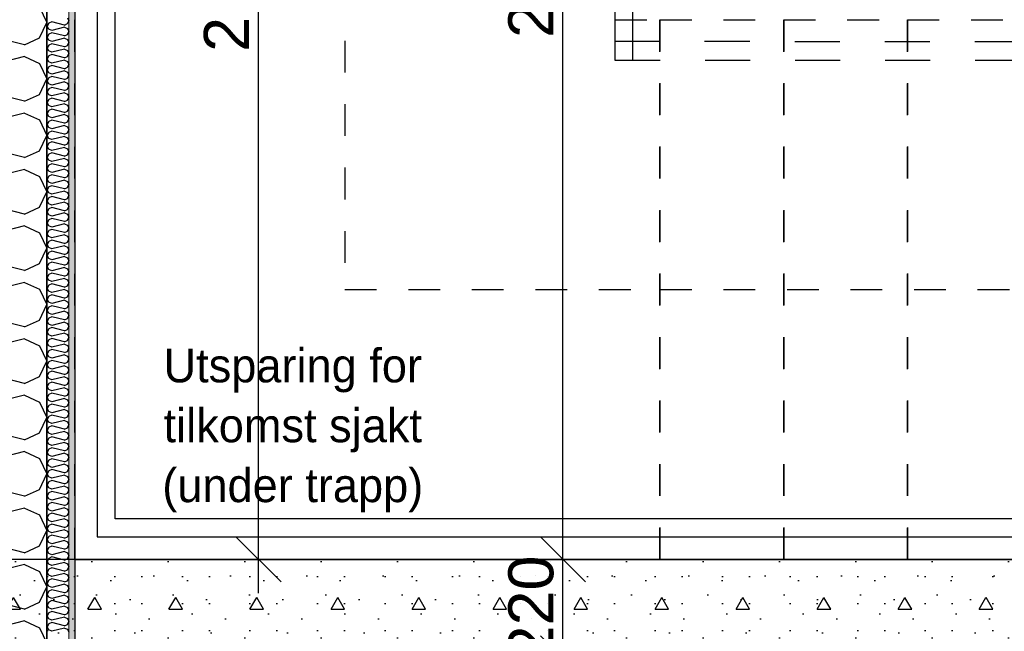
# Model space of a CAD drawing. Header units: millimetres. Extents: x -5000 to 341424, y -9235 to 550260.
# Tile 225 of 236: x 308639 to 310826, y 349288 to 350648. Entities that reach past the tile are written whole.
import ezdxf
from ezdxf.enums import TextEntityAlignment as Align

# ---------------------------------------------------------------- set-up
doc = ezdxf.new("R2010")
doc.units = ezdxf.units.MM
doc.header["$LTSCALE"] = 0.5
doc.header["$MEASUREMENT"] = 0
for name, pattern in [('PLINE', [0]), ('Små Stiplet', [282.222222, 141.111111, -141.111111]), ('Stipling', [400, 200, -200])]:
    doc.linetypes.add(name, pattern=pattern)
for name, color, linetype in [('0(Nye konstruksjoner)', 7, 'Continuous'), ('232- Ikke-bærende yttervegger (Skravur)(Nye konstruksjoner)', 7, 'Continuous'), ('232- Ikke-bærende yttervegger(Nye konstruksjoner)', 7, 'Continuous'), ('257- Systemhimlinger(Nye konstruksjoner)', 7, 'Continuous'), ('281- Innvendige trapper(Nye konstruksjoner)', 7, 'Continuous'), ('287- Andre rekkverk_ håndlister og fendere(Nye konstruksjoner)', 7, 'Continuous'), ('842-M___1_50 Målsetting bygning', 7, 'Continuous'), ('842-M___1_50 Målsetting bygning(Nye konstruksjoner)', 7, 'Continuous'), ('862- M___Nettoareal(Nye konstruksjoner)', 7, 'Continuous'), ('862- M___Nettoareal(Polylinje)(Nye konstruksjoner)', 7, 'Continuous'), ('862- M___Nettoareal(Tekst)(Nye konstruksjoner)', 7, 'Continuous')]:
    doc.layers.add(name, color=color, linetype=linetype)
doc.layers.add('236- Innvendig kledning og overflate(Nye konstruksjoner)', color=7, linetype='Continuous', lineweight=0)
doc.styles.add('GENERATED_STYLE_1', font='txt')
doc.styles.add('GENERATED_STYLE_3', font='arial.ttf')
doc.dimstyles.new('GENERATED_STYLE__2', dxfattribs={"dimtxt": 100, "dimasz": 95, "dimexe": 0.18, "dimexo": 0.0625, "dimgap": 0, "dimtad": 1, "dimtih": 1, "dimtoh": 1, "dimdec": 0, "dimzin": 0, "dimdsep": 46, "dimtxsty": 'GENERATED_STYLE_3', "dimblk": 'ARROWHEAD_6', "dimblk1": 'ARROWHEAD_6', "dimblk2": 'ARROWHEAD_6', "dimcen": 0.09, "dimse1": 1, "dimse2": 1, "dimclrd": 256, "dimclre": 256, "dimclrt": 256, "dimadec": 1, "dimazin": 0, "dimtfac": 1, "dimtdec": 4, "dimtmove": 0, "dimatfit": 3, "dimfxl": 1, "dimtolj": 1, "dimtzin": 0, "dimarcsym": 0})
doc.dimstyles.new('GENERATED_STYLE__4', dxfattribs={"dimtxt": 100, "dimasz": 95, "dimexe": 0.18, "dimexo": 0.0625, "dimgap": 0, "dimtad": 1, "dimdec": 0, "dimzin": 0, "dimdsep": 46, "dimtxsty": 'GENERATED_STYLE_3', "dimblk": 'ARROWHEAD_6', "dimblk1": 'ARROWHEAD_6', "dimblk2": 'ARROWHEAD_6', "dimcen": 0.09, "dimse1": 1, "dimse2": 1, "dimclrd": 256, "dimclre": 256, "dimclrt": 256, "dimadec": 1, "dimazin": 0, "dimtfac": 1, "dimtdec": 4, "dimtmove": 0, "dimatfit": 3, "dimfxl": 1, "dimtolj": 1, "dimtzin": 0, "dimarcsym": 0})
doc.dimstyles.new('GENERATED_STYLE__7', dxfattribs={"dimtxt": 100, "dimasz": 47.5, "dimexe": 0.18, "dimexo": 0.0625, "dimgap": 0, "dimtad": 1, "dimdec": 0, "dimzin": 0, "dimdsep": 46, "dimtxsty": 'GENERATED_STYLE_3', "dimblk": 'ARROWHEAD_6', "dimblk1": 'ARROWHEAD_6', "dimblk2": 'ARROWHEAD_6', "dimcen": 0.09, "dimse1": 1, "dimse2": 1, "dimclrd": 256, "dimclre": 256, "dimclrt": 256, "dimadec": 1, "dimazin": 0, "dimtfac": 1, "dimtdec": 4, "dimtmove": 0, "dimatfit": 3, "dimfxl": 1, "dimtolj": 1, "dimtzin": 0, "dimarcsym": 0})

# ---------------------------------------------------------------- blocks, each defined once
blk = doc.blocks.new('Fellesrom Bygg A__6', base_point=(315918.6, 340263.6))
at = {"layer": '862- M___Nettoareal(Polylinje)(Nye konstruksjoner)', "linetype": 'PLINE', "flags": 128}
blk.add_lwpolyline([(308760.9, 343747.8), (314360.9, 343747.8), (314360.9, 345447.8), (320651.1, 345447.8), (322731.9, 342583.8), (328296.4, 346626.6), (331088.4, 342783.8), (332481.5, 343796), (325033.1, 354047.8), (312360.9, 354047.8), (312360.9, 352047.8), (308760.9, 352047.8)], close=True, dxfattribs=at)
at = {"layer": '862- M___Nettoareal(Tekst)(Nye konstruksjoner)', "style": 'GENERATED_STYLE_1'}
for tag, p in [('DUMMY_861', (316456.2, 340451.8)), ('ROOM_NAME', (315381.1, 340406.1)), ('DUMMY_862', (315381.1, 340263.6))]:
    blk.add_attdef(tag, text='', height=100, dxfattribs=at).set_placement(p, align=Align.TOP_LEFT)
blk = doc.blocks.new('VINDFANG_TRAPP__16', base_point=(313945.5, 353208.6))
at = {"layer": '862- M___Nettoareal(Polylinje)(Nye konstruksjoner)', "linetype": 'PLINE', "flags": 128}
blk.add_lwpolyline([(308760.9, 349447.8), (312360.9, 349447.8), (314360.9, 349447.8), (314360.9, 352447.8), (314484.9, 352447.8), (314484.9, 352171.8), (316890.9, 352171.8), (316890.9, 354047.8), (312360.9, 354047.8), (312360.9, 352047.8), (308760.9, 352047.8)], close=True, dxfattribs=at)
at = {"layer": '862- M___Nettoareal(Tekst)(Nye konstruksjoner)', "style": 'GENERATED_STYLE_1'}
for tag, p in [('DUMMY_861', (314522, 353396.9)), ('ROOM_NAME', (313369, 353347.1)), ('DUMMY_862', (313369, 353208.6))]:
    blk.add_attdef(tag, text='', height=100, dxfattribs=at).set_placement(p, align=Align.TOP_LEFT)
blk = doc.blocks.new('*X203')
at = {"layer": '232- Ikke-bærende yttervegger (Skravur)(Nye konstruksjoner)', "linetype": 'PLINE'}
for p, q in [((308703.6, 350640.1), (308699.9, 350633.5)), ((308710.1, 350643.1), (308703.6, 350640.1)), ((308738.3, 350636), (308710.1, 350643.1)), ((308738.3, 350636), (308744.8, 350639)), ((308744.8, 350652.2), (308747.9, 350645.6)), ((308744.8, 350639), (308747.9, 350645.6)), ((308703.6, 350626.8), (308699.9, 350633.5)), ((308703.6, 350615.8), (308699.9, 350609.2)), ((308710.1, 350623.9), (308703.6, 350626.8)), ((308710.1, 350618.8), (308703.6, 350615.8)), ((308738.3, 350630.9), (308710.1, 350623.9)), ((308738.3, 350611.7), (308710.1, 350618.8)), ((308738.3, 350630.9), (308744.8, 350628)), ((308744.8, 350628), (308747.9, 350621.3)), ((308744.8, 350614.7), (308747.9, 350621.3)), ((308703.6, 350602.6), (308699.9, 350609.2)), ((308710.1, 350599.6), (308703.6, 350602.6)), ((308710.1, 350594.5), (308703.6, 350591.5)), ((308738.3, 350606.6), (308710.1, 350599.6)), ((308738.3, 350587.5), (308710.1, 350594.5)), ((308738.3, 350611.7), (308744.8, 350614.7)), ((308738.3, 350606.6), (308744.8, 350603.7)), ((308744.8, 350603.7), (308747.9, 350597)), ((308744.8, 350590.4), (308747.9, 350597)), ((308703.6, 350591.5), (308699.9, 350584.9)), ((308703.6, 350578.3), (308699.9, 350584.9)), ((308710.1, 350575.3), (308703.6, 350578.3)), ((308738.3, 350582.4), (308710.1, 350575.3)), ((308738.3, 350587.5), (308744.8, 350590.4)), ((308738.3, 350582.4), (308744.8, 350579.4)), ((308744.8, 350579.4), (308747.9, 350572.8)), ((308744.8, 350566.1), (308747.9, 350572.8)), ((308703.6, 350567.3), (308699.9, 350560.6)), ((308703.6, 350554), (308699.9, 350560.6)), ((308710.1, 350570.2), (308703.6, 350567.3)), ((308710.1, 350551), (308703.6, 350554)), ((308738.3, 350563.2), (308710.1, 350570.2)), ((308738.3, 350558.1), (308710.1, 350551)), ((308738.3, 350563.2), (308744.8, 350566.1)), ((308738.3, 350558.1), (308744.8, 350555.1)), ((308744.8, 350555.1), (308747.9, 350548.5)), ((308703.6, 350543), (308699.9, 350536.3)), ((308703.6, 350529.7), (308699.9, 350536.3)), ((308710.1, 350545.9), (308703.6, 350543)), ((308710.1, 350526.8), (308703.6, 350529.7)), ((308738.3, 350538.9), (308710.1, 350545.9)), ((308738.3, 350533.8), (308710.1, 350526.8)), ((308738.3, 350538.9), (308744.8, 350541.9)), ((308738.3, 350533.8), (308744.8, 350530.8)), ((308744.8, 350541.9), (308747.9, 350548.5)), ((308744.8, 350530.8), (308747.9, 350524.2)), ((308703.6, 350518.7), (308699.9, 350512.1)), ((308703.6, 350505.4), (308699.9, 350512.1)), ((308710.1, 350521.7), (308703.6, 350518.7)), ((308738.3, 350514.6), (308710.1, 350521.7)), ((308738.3, 350509.5), (308710.1, 350502.5)), ((308738.3, 350514.6), (308744.8, 350517.6)), ((308738.3, 350509.5), (308744.8, 350506.6)), ((308744.8, 350517.6), (308747.9, 350524.2)), ((308744.8, 350506.6), (308747.9, 350499.9)), ((308703.6, 350494.4), (308699.9, 350487.8)), ((308703.6, 350481.1), (308699.9, 350487.8)), ((308710.1, 350502.5), (308703.6, 350505.4)), ((308710.1, 350497.4), (308703.6, 350494.4)), ((308738.3, 350490.3), (308710.1, 350497.4)), ((308738.3, 350485.2), (308710.1, 350478.2)), ((308738.3, 350490.3), (308744.8, 350493.3)), ((308738.3, 350485.2), (308744.8, 350482.3)), ((308744.8, 350493.3), (308747.9, 350499.9)), ((308703.6, 350470.1), (308699.9, 350463.5)), ((308703.6, 350456.9), (308699.9, 350463.5)), ((308710.1, 350478.2), (308703.6, 350481.1)), ((308710.1, 350473.1), (308703.6, 350470.1)), ((308738.3, 350466.1), (308710.1, 350473.1)), ((308738.3, 350466.1), (308744.8, 350469)), ((308744.8, 350482.3), (308747.9, 350475.6)), ((308744.8, 350469), (308747.9, 350475.6)), ((308703.6, 350445.8), (308699.9, 350439.2)), ((308710.1, 350453.9), (308703.6, 350456.9)), ((308710.1, 350448.8), (308703.6, 350445.8)), ((308738.3, 350460.9), (308710.1, 350453.9)), ((308738.3, 350441.8), (308710.1, 350448.8)), ((308738.3, 350460.9), (308744.8, 350458)), ((308738.3, 350441.8), (308744.8, 350444.7)), ((308744.8, 350458), (308747.9, 350451.4)), ((308744.8, 350444.7), (308747.9, 350451.4)), ((308703.6, 350432.6), (308699.9, 350439.2)), ((308703.6, 350421.6), (308699.9, 350414.9)), ((308710.1, 350429.6), (308703.6, 350432.6)), ((308710.1, 350424.5), (308703.6, 350421.6)), ((308738.3, 350436.7), (308710.1, 350429.6)), ((308738.3, 350417.5), (308710.1, 350424.5)), ((308738.3, 350436.7), (308744.8, 350433.7)), ((308738.3, 350417.5), (308744.8, 350420.4)), ((308744.8, 350433.7), (308747.9, 350427.1)), ((308744.8, 350420.4), (308747.9, 350427.1)), ((308703.6, 350408.3), (308699.9, 350414.9)), ((308703.6, 350397.3), (308699.9, 350390.7)), ((308710.1, 350405.3), (308703.6, 350408.3)), ((308710.1, 350400.2), (308703.6, 350397.3)), ((308738.3, 350412.4), (308710.1, 350405.3)), ((308738.3, 350393.2), (308710.1, 350400.2)), ((308738.3, 350412.4), (308744.8, 350409.4)), ((308738.3, 350393.2), (308744.8, 350396.2)), ((308744.8, 350409.4), (308747.9, 350402.8)), ((308744.8, 350396.2), (308747.9, 350402.8)), ((308703.6, 350384), (308699.9, 350390.7)), ((308710.1, 350381.1), (308703.6, 350384)), ((308710.1, 350376), (308703.6, 350373)), ((308738.3, 350388.1), (308710.1, 350381.1)), ((308738.3, 350368.9), (308710.1, 350376)), ((308738.3, 350388.1), (308744.8, 350385.1)), ((308744.8, 350385.1), (308747.9, 350378.5)), ((308744.8, 350371.9), (308747.9, 350378.5)), ((308703.6, 350373), (308699.9, 350366.4)), ((308703.6, 350359.7), (308699.9, 350366.4)), ((308710.1, 350356.8), (308703.6, 350359.7)), ((308738.3, 350363.8), (308710.1, 350356.8)), ((308738.3, 350368.9), (308744.8, 350371.9)), ((308738.3, 350363.8), (308744.8, 350360.9)), ((308744.8, 350360.9), (308747.9, 350354.2)), ((308744.8, 350347.6), (308747.9, 350354.2)), ((308703.6, 350348.7), (308699.9, 350342.1)), ((308703.6, 350335.5), (308699.9, 350342.1)), ((308710.1, 350351.7), (308703.6, 350348.7)), ((308710.1, 350332.5), (308703.6, 350335.5)), ((308738.3, 350344.6), (308710.1, 350351.7)), ((308738.3, 350339.5), (308710.1, 350332.5)), ((308738.3, 350344.6), (308744.8, 350347.6)), ((308738.3, 350339.5), (308744.8, 350336.6)), ((308744.8, 350336.6), (308747.9, 350330)), ((308703.6, 350324.4), (308699.9, 350317.8)), ((308703.6, 350311.2), (308699.9, 350317.8)), ((308710.1, 350327.4), (308703.6, 350324.4)), ((308710.1, 350308.2), (308703.6, 350311.2)), ((308738.3, 350320.4), (308710.1, 350327.4)), ((308738.3, 350315.3), (308710.1, 350308.2)), ((308738.3, 350320.4), (308744.8, 350323.3)), ((308738.3, 350315.3), (308744.8, 350312.3)), ((308744.8, 350323.3), (308747.9, 350330)), ((308744.8, 350312.3), (308747.9, 350305.7)), ((308703.6, 350300.2), (308699.9, 350293.5)), ((308703.6, 350286.9), (308699.9, 350293.5)), ((308710.1, 350303.1), (308703.6, 350300.2)), ((308710.1, 350283.9), (308703.6, 350286.9)), ((308738.3, 350296.1), (308710.1, 350303.1)), ((308738.3, 350291), (308710.1, 350283.9)), ((308738.3, 350296.1), (308744.8, 350299)), ((308738.3, 350291), (308744.8, 350288)), ((308744.8, 350299), (308747.9, 350305.7)), ((308744.8, 350288), (308747.9, 350281.4)), ((308703.6, 350275.9), (308699.9, 350269.2)), ((308703.6, 350262.6), (308699.9, 350269.2)), ((308710.1, 350278.8), (308703.6, 350275.9)), ((308738.3, 350271.8), (308710.1, 350278.8)), ((308738.3, 350266.7), (308710.1, 350259.7)), ((308738.3, 350271.8), (308744.8, 350274.8)), ((308738.3, 350266.7), (308744.8, 350263.7)), ((308744.8, 350274.8), (308747.9, 350281.4)), ((308703.6, 350251.6), (308699.9, 350245)), ((308703.6, 350238.3), (308699.9, 350245)), ((308710.1, 350259.7), (308703.6, 350262.6)), ((308710.1, 350254.6), (308703.6, 350251.6)), ((308738.3, 350247.5), (308710.1, 350254.6)), ((308738.3, 350247.5), (308744.8, 350250.5)), ((308744.8, 350263.7), (308747.9, 350257.1)), ((308744.8, 350250.5), (308747.9, 350257.1)), ((308703.6, 350227.3), (308699.9, 350220.7)), ((308710.1, 350235.4), (308703.6, 350238.3)), ((308710.1, 350230.3), (308703.6, 350227.3)), ((308738.3, 350242.4), (308710.1, 350235.4)), ((308738.3, 350223.2), (308710.1, 350230.3)), ((308738.3, 350242.4), (308744.8, 350239.5)), ((308738.3, 350223.2), (308744.8, 350226.2)), ((308744.8, 350239.5), (308747.9, 350232.8)), ((308744.8, 350226.2), (308747.9, 350232.8)), ((308703.6, 350214.1), (308699.9, 350220.7)), ((308703.6, 350203), (308699.9, 350196.4)), ((308710.1, 350211.1), (308703.6, 350214.1)), ((308710.1, 350206), (308703.6, 350203)), ((308738.3, 350218.1), (308710.1, 350211.1)), ((308738.3, 350199), (308710.1, 350206)), ((308738.3, 350218.1), (308744.8, 350215.2)), ((308738.3, 350199), (308744.8, 350201.9)), ((308744.8, 350215.2), (308747.9, 350208.5)), ((308744.8, 350201.9), (308747.9, 350208.5)), ((308703.6, 350189.8), (308699.9, 350196.4)), ((308703.6, 350178.8), (308699.9, 350172.1)), ((308710.1, 350186.8), (308703.6, 350189.8)), ((308710.1, 350181.7), (308703.6, 350178.8)), ((308738.3, 350193.9), (308710.1, 350186.8)), ((308738.3, 350174.7), (308710.1, 350181.7)), ((308738.3, 350193.9), (308744.8, 350190.9)), ((308738.3, 350174.7), (308744.8, 350177.6)), ((308744.8, 350190.9), (308747.9, 350184.3)), ((308744.8, 350177.6), (308747.9, 350184.3)), ((308703.6, 350165.5), (308699.9, 350172.1)), ((308710.1, 350162.5), (308703.6, 350165.5)), ((308710.1, 350157.4), (308703.6, 350154.5)), ((308738.3, 350169.6), (308710.1, 350162.5)), ((308738.3, 350150.4), (308710.1, 350157.4)), ((308738.3, 350169.6), (308744.8, 350166.6)), ((308744.8, 350166.6), (308747.9, 350160)), ((308744.8, 350153.4), (308747.9, 350160)), ((308703.6, 350154.5), (308699.9, 350147.8)), ((308703.6, 350141.2), (308699.9, 350147.8)), ((308710.1, 350138.3), (308703.6, 350141.2)), ((308738.3, 350145.3), (308710.1, 350138.3)), ((308738.3, 350150.4), (308744.8, 350153.4)), ((308738.3, 350145.3), (308744.8, 350142.3)), ((308744.8, 350142.3), (308747.9, 350135.7)), ((308744.8, 350129.1), (308747.9, 350135.7)), ((308703.6, 350130.2), (308699.9, 350123.6)), ((308703.6, 350116.9), (308699.9, 350123.6)), ((308710.1, 350133.2), (308703.6, 350130.2)), ((308710.1, 350114), (308703.6, 350116.9)), ((308738.3, 350126.1), (308710.1, 350133.2)), ((308738.3, 350121), (308710.1, 350114)), ((308738.3, 350126.1), (308744.8, 350129.1)), ((308738.3, 350121), (308744.8, 350118.1)), ((308744.8, 350118.1), (308747.9, 350111.4)), ((308703.6, 350105.9), (308699.9, 350099.3)), ((308703.6, 350092.6), (308699.9, 350099.3)), ((308710.1, 350108.9), (308703.6, 350105.9)), ((308710.1, 350089.7), (308703.6, 350092.6)), ((308738.3, 350101.8), (308710.1, 350108.9)), ((308738.3, 350096.7), (308710.1, 350089.7)), ((308738.3, 350101.8), (308744.8, 350104.8)), ((308738.3, 350096.7), (308744.8, 350093.8)), ((308744.8, 350104.8), (308747.9, 350111.4)), ((308744.8, 350093.8), (308747.9, 350087.1)), ((308703.6, 350081.6), (308699.9, 350075)), ((308703.6, 350068.4), (308699.9, 350075)), ((308710.1, 350084.6), (308703.6, 350081.6)), ((308710.1, 350065.4), (308703.6, 350068.4)), ((308738.3, 350077.5), (308710.1, 350084.6)), ((308738.3, 350072.4), (308710.1, 350065.4)), ((308738.3, 350077.5), (308744.8, 350080.5)), ((308738.3, 350072.4), (308744.8, 350069.5)), ((308744.8, 350080.5), (308747.9, 350087.1)), ((308744.8, 350069.5), (308747.9, 350062.9)), ((308703.6, 350057.3), (308699.9, 350050.7)), ((308703.6, 350044.1), (308699.9, 350050.7)), ((308710.1, 350060.3), (308703.6, 350057.3)), ((308738.3, 350053.3), (308710.1, 350060.3)), ((308738.3, 350048.2), (308710.1, 350041.1)), ((308738.3, 350053.3), (308744.8, 350056.2)), ((308738.3, 350048.2), (308744.8, 350045.2)), ((308744.8, 350056.2), (308747.9, 350062.9)), ((308703.6, 350033.1), (308699.9, 350026.4)), ((308703.6, 350019.8), (308699.9, 350026.4)), ((308710.1, 350041.1), (308703.6, 350044.1)), ((308710.1, 350036), (308703.6, 350033.1)), ((308738.3, 350029), (308710.1, 350036)), ((308738.3, 350029), (308744.8, 350031.9)), ((308744.8, 350045.2), (308747.9, 350038.6)), ((308744.8, 350031.9), (308747.9, 350038.6)), ((308703.6, 350008.8), (308699.9, 350002.2)), ((308710.1, 350016.8), (308703.6, 350019.8)), ((308710.1, 350011.7), (308703.6, 350008.8)), ((308738.3, 350023.9), (308710.1, 350016.8)), ((308738.3, 350004.7), (308710.1, 350011.7)), ((308738.3, 350023.9), (308744.8, 350020.9)), ((308738.3, 350004.7), (308744.8, 350007.7)), ((308744.8, 350020.9), (308747.9, 350014.3)), ((308744.8, 350007.7), (308747.9, 350014.3)), ((308703.6, 349995.5), (308699.9, 350002.2)), ((308703.6, 349984.5), (308699.9, 349977.9)), ((308710.1, 349992.6), (308703.6, 349995.5)), ((308710.1, 349987.5), (308703.6, 349984.5)), ((308738.3, 349999.6), (308710.1, 349992.6)), ((308738.3, 349980.4), (308710.1, 349987.5)), ((308738.3, 349999.6), (308744.8, 349996.6)), ((308738.3, 349980.4), (308744.8, 349983.4)), ((308744.8, 349996.6), (308747.9, 349990)), ((308744.8, 349983.4), (308747.9, 349990)), ((308703.6, 349971.2), (308699.9, 349977.9)), ((308703.6, 349960.2), (308699.9, 349953.6)), ((308710.1, 349968.3), (308703.6, 349971.2)), ((308710.1, 349963.2), (308703.6, 349960.2)), ((308738.3, 349975.3), (308710.1, 349968.3)), ((308738.3, 349956.1), (308710.1, 349963.2)), ((308738.3, 349975.3), (308744.8, 349972.4)), ((308738.3, 349956.1), (308744.8, 349959.1)), ((308744.8, 349972.4), (308747.9, 349965.7)), ((308744.8, 349959.1), (308747.9, 349965.7)), ((308703.6, 349947), (308699.9, 349953.6)), ((308710.1, 349944), (308703.6, 349947)), ((308710.1, 349938.9), (308703.6, 349935.9)), ((308738.3, 349951), (308710.1, 349944)), ((308738.3, 349931.9), (308710.1, 349938.9)), ((308738.3, 349951), (308744.8, 349948.1)), ((308744.8, 349948.1), (308747.9, 349941.5)), ((308744.8, 349934.8), (308747.9, 349941.5)), ((308703.6, 349935.9), (308699.9, 349929.3)), ((308703.6, 349922.7), (308699.9, 349929.3)), ((308710.1, 349919.7), (308703.6, 349922.7)), ((308738.3, 349926.8), (308710.1, 349919.7)), ((308738.3, 349931.9), (308744.8, 349934.8)), ((308738.3, 349926.8), (308744.8, 349923.8)), ((308744.8, 349923.8), (308747.9, 349917.2)), ((308744.8, 349910.5), (308747.9, 349917.2)), ((308703.6, 349911.7), (308699.9, 349905)), ((308703.6, 349898.4), (308699.9, 349905)), ((308710.1, 349914.6), (308703.6, 349911.7)), ((308710.1, 349895.4), (308703.6, 349898.4)), ((308738.3, 349907.6), (308710.1, 349914.6)), ((308738.3, 349902.5), (308710.1, 349895.4)), ((308738.3, 349907.6), (308744.8, 349910.5)), ((308738.3, 349902.5), (308744.8, 349899.5)), ((308744.8, 349899.5), (308747.9, 349892.9)), ((308703.6, 349887.4), (308699.9, 349880.7)), ((308703.6, 349874.1), (308699.9, 349880.7)), ((308710.1, 349890.3), (308703.6, 349887.4)), ((308710.1, 349871.2), (308703.6, 349874.1)), ((308738.3, 349883.3), (308710.1, 349890.3)), ((308738.3, 349878.2), (308710.1, 349871.2)), ((308738.3, 349883.3), (308744.8, 349886.3)), ((308738.3, 349878.2), (308744.8, 349875.2)), ((308744.8, 349886.3), (308747.9, 349892.9)), ((308744.8, 349875.2), (308747.9, 349868.6)), ((308703.6, 349863.1), (308699.9, 349856.5)), ((308703.6, 349849.8), (308699.9, 349856.5)), ((308710.1, 349866.1), (308703.6, 349863.1)), ((308710.1, 349846.9), (308703.6, 349849.8)), ((308738.3, 349859), (308710.1, 349866.1)), ((308738.3, 349853.9), (308710.1, 349846.9)), ((308738.3, 349859), (308744.8, 349862)), ((308738.3, 349853.9), (308744.8, 349851)), ((308744.8, 349862), (308747.9, 349868.6)), ((308744.8, 349851), (308747.9, 349844.3)), ((308703.6, 349838.8), (308699.9, 349832.2)), ((308703.6, 349825.6), (308699.9, 349832.2)), ((308710.1, 349841.8), (308703.6, 349838.8)), ((308738.3, 349834.7), (308710.1, 349841.8)), ((308738.3, 349829.6), (308710.1, 349822.6)), ((308738.3, 349834.7), (308744.8, 349837.7)), ((308738.3, 349829.6), (308744.8, 349826.7)), ((308744.8, 349837.7), (308747.9, 349844.3)), ((308703.6, 349814.5), (308699.9, 349807.9)), ((308703.6, 349801.3), (308699.9, 349807.9)), ((308710.1, 349822.6), (308703.6, 349825.6)), ((308710.1, 349817.5), (308703.6, 349814.5)), ((308738.3, 349810.5), (308710.1, 349817.5)), ((308738.3, 349810.5), (308744.8, 349813.4)), ((308744.8, 349826.7), (308747.9, 349820)), ((308744.8, 349813.4), (308747.9, 349820)), ((308703.6, 349790.3), (308699.9, 349783.6)), ((308710.1, 349798.3), (308703.6, 349801.3)), ((308710.1, 349793.2), (308703.6, 349790.3)), ((308738.3, 349805.4), (308710.1, 349798.3)), ((308738.3, 349786.2), (308710.1, 349793.2)), ((308738.3, 349805.4), (308744.8, 349802.4)), ((308738.3, 349786.2), (308744.8, 349789.1)), ((308744.8, 349802.4), (308747.9, 349795.8)), ((308744.8, 349789.1), (308747.9, 349795.8)), ((308703.6, 349777), (308699.9, 349783.6)), ((308703.6, 349766), (308699.9, 349759.3)), ((308710.1, 349774), (308703.6, 349777)), ((308710.1, 349768.9), (308703.6, 349766)), ((308738.3, 349781.1), (308710.1, 349774)), ((308738.3, 349761.9), (308710.1, 349768.9)), ((308738.3, 349781.1), (308744.8, 349778.1)), ((308738.3, 349761.9), (308744.8, 349764.9)), ((308744.8, 349778.1), (308747.9, 349771.5)), ((308744.8, 349764.9), (308747.9, 349771.5)), ((308703.6, 349752.7), (308699.9, 349759.3)), ((308703.6, 349741.7), (308699.9, 349735.1)), ((308710.1, 349749.8), (308703.6, 349752.7)), ((308710.1, 349744.7), (308703.6, 349741.7)), ((308738.3, 349756.8), (308710.1, 349749.8)), ((308738.3, 349737.6), (308710.1, 349744.7)), ((308738.3, 349756.8), (308744.8, 349753.8)), ((308738.3, 349737.6), (308744.8, 349740.6)), ((308744.8, 349753.8), (308747.9, 349747.2)), ((308744.8, 349740.6), (308747.9, 349747.2)), ((308703.6, 349728.4), (308699.9, 349735.1)), ((308710.1, 349725.5), (308703.6, 349728.4)), ((308710.1, 349720.4), (308703.6, 349717.4)), ((308738.3, 349732.5), (308710.1, 349725.5)), ((308738.3, 349713.3), (308710.1, 349720.4)), ((308738.3, 349732.5), (308744.8, 349729.6)), ((308744.8, 349729.6), (308747.9, 349722.9)), ((308744.8, 349716.3), (308747.9, 349722.9)), ((308703.6, 349717.4), (308699.9, 349710.8)), ((308703.6, 349704.1), (308699.9, 349710.8)), ((308710.1, 349701.2), (308703.6, 349704.1)), ((308738.3, 349708.2), (308710.1, 349701.2)), ((308738.3, 349713.3), (308744.8, 349716.3)), ((308738.3, 349708.2), (308744.8, 349705.3)), ((308744.8, 349705.3), (308747.9, 349698.6)), ((308744.8, 349692), (308747.9, 349698.6)), ((308703.6, 349693.1), (308699.9, 349686.5)), ((308703.6, 349679.9), (308699.9, 349686.5)), ((308710.1, 349696.1), (308703.6, 349693.1)), ((308710.1, 349676.9), (308703.6, 349679.9)), ((308738.3, 349689), (308710.1, 349696.1)), ((308738.3, 349683.9), (308710.1, 349676.9)), ((308738.3, 349689), (308744.8, 349692)), ((308738.3, 349683.9), (308744.8, 349681)), ((308744.8, 349681), (308747.9, 349674.4)), ((308744.8, 349667.7), (308747.9, 349674.4)), ((308703.6, 349668.8), (308699.9, 349662.2)), ((308703.6, 349655.6), (308699.9, 349662.2)), ((308710.1, 349671.8), (308703.6, 349668.8)), ((308710.1, 349652.6), (308703.6, 349655.6)), ((308738.3, 349664.8), (308710.1, 349671.8)), ((308738.3, 349659.7), (308710.1, 349652.6)), ((308738.3, 349664.8), (308744.8, 349667.7)), ((308738.3, 349659.7), (308744.8, 349656.7)), ((308744.8, 349656.7), (308747.9, 349650.1)), ((308703.6, 349644.6), (308699.9, 349637.9)), ((308703.6, 349631.3), (308699.9, 349637.9)), ((308710.1, 349647.5), (308703.6, 349644.6)), ((308710.1, 349628.3), (308703.6, 349631.3)), ((308738.3, 349640.5), (308710.1, 349647.5)), ((308738.3, 349635.4), (308710.1, 349628.3)), ((308738.3, 349640.5), (308744.8, 349643.4)), ((308738.3, 349635.4), (308744.8, 349632.4)), ((308744.8, 349643.4), (308747.9, 349650.1)), ((308744.8, 349632.4), (308747.9, 349625.8)), ((308703.6, 349620.3), (308699.9, 349613.7)), ((308703.6, 349607), (308699.9, 349613.7)), ((308710.1, 349623.2), (308703.6, 349620.3)), ((308738.3, 349616.2), (308710.1, 349623.2)), ((308738.3, 349611.1), (308710.1, 349604.1)), ((308738.3, 349616.2), (308744.8, 349619.2)), ((308738.3, 349611.1), (308744.8, 349608.1)), ((308744.8, 349619.2), (308747.9, 349625.8)), ((308703.6, 349596), (308699.9, 349589.4)), ((308703.6, 349582.7), (308699.9, 349589.4)), ((308710.1, 349604.1), (308703.6, 349607)), ((308710.1, 349599), (308703.6, 349596)), ((308738.3, 349591.9), (308710.1, 349599)), ((308738.3, 349591.9), (308744.8, 349594.9)), ((308744.8, 349608.1), (308747.9, 349601.5)), ((308744.8, 349594.9), (308747.9, 349601.5)), ((308703.6, 349571.7), (308699.9, 349565.1)), ((308703.6, 349558.5), (308699.9, 349565.1)), ((308710.1, 349579.8), (308703.6, 349582.7)), ((308710.1, 349574.7), (308703.6, 349571.7)), ((308738.3, 349586.8), (308710.1, 349579.8)), ((308738.3, 349567.6), (308710.1, 349574.7)), ((308738.3, 349586.8), (308744.8, 349583.9)), ((308738.3, 349567.6), (308744.8, 349570.6)), ((308744.8, 349583.9), (308747.9, 349577.2)), ((308744.8, 349570.6), (308747.9, 349577.2)), ((308703.6, 349547.4), (308699.9, 349540.8)), ((308710.1, 349555.5), (308703.6, 349558.5)), ((308710.1, 349550.4), (308703.6, 349547.4)), ((308738.3, 349562.5), (308710.1, 349555.5)), ((308738.3, 349543.4), (308710.1, 349550.4)), ((308738.3, 349562.5), (308744.8, 349559.6)), ((308738.3, 349543.4), (308744.8, 349546.3)), ((308744.8, 349559.6), (308747.9, 349553)), ((308744.8, 349546.3), (308747.9, 349553)), ((308703.6, 349534.2), (308699.9, 349540.8)), ((308703.6, 349523.2), (308699.9, 349516.5)), ((308710.1, 349531.2), (308703.6, 349534.2)), ((308710.1, 349526.1), (308703.6, 349523.2)), ((308738.3, 349538.3), (308710.1, 349531.2)), ((308738.3, 349519.1), (308710.1, 349526.1)), ((308738.3, 349538.3), (308744.8, 349535.3)), ((308738.3, 349519.1), (308744.8, 349522)), ((308744.8, 349535.3), (308747.9, 349528.7)), ((308744.8, 349522), (308747.9, 349528.7)), ((308703.6, 349509.9), (308699.9, 349516.5)), ((308710.1, 349506.9), (308703.6, 349509.9)), ((308710.1, 349501.8), (308703.6, 349498.9)), ((308738.3, 349514), (308710.1, 349506.9)), ((308738.3, 349494.8), (308710.1, 349501.8)), ((308738.3, 349514), (308744.8, 349511)), ((308744.8, 349511), (308747.9, 349504.4)), ((308744.8, 349497.8), (308747.9, 349504.4)), ((308703.6, 349498.9), (308699.9, 349492.2)), ((308703.6, 349485.6), (308699.9, 349492.2)), ((308710.1, 349482.7), (308703.6, 349485.6)), ((308710.1, 349477.6), (308703.6, 349474.6)), ((308738.3, 349489.7), (308710.1, 349482.7)), ((308738.3, 349470.5), (308710.1, 349477.6)), ((308738.3, 349494.8), (308744.8, 349497.8)), ((308738.3, 349489.7), (308744.8, 349486.7)), ((308744.8, 349486.7), (308747.9, 349480.1)), ((308744.8, 349473.5), (308747.9, 349480.1)), ((308703.6, 349474.6), (308699.9, 349468)), ((308703.6, 349461.3), (308699.9, 349468)), ((308710.1, 349458.4), (308703.6, 349461.3)), ((308738.3, 349465.4), (308710.1, 349458.4)), ((308738.3, 349470.5), (308744.8, 349473.5)), ((308738.3, 349465.4), (308744.8, 349462.5)), ((308744.8, 349462.5), (308747.9, 349455.8)), ((308744.8, 349449.2), (308747.9, 349455.8)), ((308703.6, 349450.3), (308699.9, 349443.7)), ((308703.6, 349437.1), (308699.9, 349443.7)), ((308710.1, 349453.3), (308703.6, 349450.3)), ((308710.1, 349434.1), (308703.6, 349437.1)), ((308738.3, 349446.2), (308710.1, 349453.3)), ((308738.3, 349441.1), (308710.1, 349434.1)), ((308738.3, 349446.2), (308744.8, 349449.2)), ((308738.3, 349441.1), (308744.8, 349438.2)), ((308744.8, 349438.2), (308747.9, 349431.5)), ((308703.6, 349426), (308699.9, 349419.4)), ((308703.6, 349412.8), (308699.9, 349419.4)), ((308710.1, 349429), (308703.6, 349426)), ((308710.1, 349409.8), (308703.6, 349412.8)), ((308738.3, 349422), (308710.1, 349429)), ((308738.3, 349416.9), (308710.1, 349409.8)), ((308738.3, 349422), (308744.8, 349424.9)), ((308738.3, 349416.9), (308744.8, 349413.9)), ((308744.8, 349424.9), (308747.9, 349431.5)), ((308744.8, 349413.9), (308747.9, 349407.3)), ((308703.6, 349401.8), (308699.9, 349395.1)), ((308703.6, 349388.5), (308699.9, 349395.1)), ((308710.1, 349404.7), (308703.6, 349401.8)), ((308738.3, 349397.7), (308710.1, 349404.7)), ((308738.3, 349392.6), (308710.1, 349385.5)), ((308738.3, 349397.7), (308744.8, 349400.6)), ((308738.3, 349392.6), (308744.8, 349389.6)), ((308744.8, 349400.6), (308747.9, 349407.3)), ((308703.6, 349377.5), (308699.9, 349370.8)), ((308703.6, 349364.2), (308699.9, 349370.8)), ((308710.1, 349385.5), (308703.6, 349388.5)), ((308710.1, 349380.4), (308703.6, 349377.5)), ((308738.3, 349373.4), (308710.1, 349380.4)), ((308738.3, 349368.3), (308710.1, 349361.3)), ((308738.3, 349373.4), (308744.8, 349376.4)), ((308738.3, 349368.3), (308744.8, 349365.3)), ((308744.8, 349389.6), (308747.9, 349383)), ((308744.8, 349376.4), (308747.9, 349383)), ((308703.6, 349353.2), (308699.9, 349346.6)), ((308703.6, 349339.9), (308699.9, 349346.6)), ((308710.1, 349361.3), (308703.6, 349364.2)), ((308710.1, 349356.2), (308703.6, 349353.2)), ((308738.3, 349349.1), (308710.1, 349356.2)), ((308738.3, 349349.1), (308744.8, 349352.1)), ((308744.8, 349365.3), (308747.9, 349358.7)), ((308744.8, 349352.1), (308747.9, 349358.7)), ((308703.6, 349328.9), (308699.9, 349322.3)), ((308710.1, 349337), (308703.6, 349339.9)), ((308710.1, 349331.9), (308703.6, 349328.9)), ((308738.3, 349344), (308710.1, 349337)), ((308738.3, 349324.8), (308710.1, 349331.9)), ((308738.3, 349344), (308744.8, 349341.1)), ((308738.3, 349324.8), (308744.8, 349327.8)), ((308744.8, 349341.1), (308747.9, 349334.4)), ((308744.8, 349327.8), (308747.9, 349334.4)), ((308703.6, 349315.6), (308699.9, 349322.3)), ((308703.6, 349304.6), (308699.9, 349298)), ((308710.1, 349312.7), (308703.6, 349315.6)), ((308710.1, 349307.6), (308703.6, 349304.6)), ((308738.3, 349319.7), (308710.1, 349312.7)), ((308738.3, 349300.5), (308710.1, 349307.6)), ((308738.3, 349319.7), (308744.8, 349316.8)), ((308738.3, 349300.5), (308744.8, 349303.5)), ((308744.8, 349316.8), (308747.9, 349310.1)), ((308744.8, 349303.5), (308747.9, 349310.1)), ((308703.6, 349291.4), (308699.9, 349298)), ((308710.1, 349288.4), (308703.6, 349291.4)), ((308738.3, 349295.4), (308710.1, 349288.4)), ((308738.3, 349295.4), (308744.8, 349292.5)), ((308744.8, 349292.5), (308747.9, 349285.9))]:
    blk.add_line(p, q, dxfattribs=at)
blk = doc.blocks.new('*X206')
at = {"layer": '232- Ikke-bærende yttervegger (Skravur)(Nye konstruksjoner)', "linetype": 'PLINE'}
for p, q in [((308682.7, 350675.8), (308698.9, 350641.6)), ((308682.7, 350607.3), (308698.9, 350641.6)), ((308649.1, 350592), (308503.6, 350628.4)), ((308649.1, 350592), (308682.7, 350607.3)), ((308649.1, 350565.7), (308503.6, 350529.3)), ((308649.1, 350565.7), (308682.7, 350550.4)), ((308682.7, 350550.4), (308698.9, 350516.1)), ((308682.7, 350481.8), (308698.9, 350516.1)), ((308649.1, 350466.6), (308503.6, 350502.9)), ((308649.1, 350466.6), (308682.7, 350481.8)), ((308649.1, 350440.2), (308503.6, 350403.8)), ((308649.1, 350440.2), (308682.7, 350424.9)), ((308682.7, 350424.9), (308698.9, 350390.7)), ((308649.1, 350341.1), (308503.6, 350377.5)), ((308682.7, 350356.4), (308698.9, 350390.7)), ((308649.1, 350341.1), (308682.7, 350356.4)), ((308649.1, 350314.8), (308503.6, 350278.4)), ((308649.1, 350314.8), (308682.7, 350299.5)), ((308682.7, 350299.5), (308698.9, 350265.2)), ((308682.7, 350230.9), (308698.9, 350265.2)), ((308649.1, 350215.7), (308503.6, 350252)), ((308649.1, 350215.7), (308682.7, 350230.9)), ((308649.1, 350189.3), (308503.6, 350152.9)), ((308649.1, 350189.3), (308682.7, 350174)), ((308682.7, 350174), (308698.9, 350139.7)), ((308682.7, 350105.5), (308698.9, 350139.7)), ((308649.1, 350090.2), (308503.6, 350126.6)), ((308649.1, 350090.2), (308682.7, 350105.5)), ((308649.1, 350063.8), (308503.6, 350027.5)), ((308649.1, 350063.8), (308682.7, 350048.6)), ((308682.7, 350048.6), (308698.9, 350014.3)), ((308682.7, 349980), (308698.9, 350014.3)), ((308649.1, 349964.7), (308503.6, 350001.1)), ((308649.1, 349964.7), (308682.7, 349980)), ((308649.1, 349938.4), (308503.6, 349902)), ((308649.1, 349938.4), (308682.7, 349923.1)), ((308682.7, 349923.1), (308698.9, 349888.8)), ((308649.1, 349839.3), (308503.6, 349875.7)), ((308682.7, 349854.6), (308698.9, 349888.8)), ((308649.1, 349839.3), (308682.7, 349854.6)), ((308649.1, 349812.9), (308503.6, 349776.6)), ((308649.1, 349812.9), (308682.7, 349797.6)), ((308682.7, 349797.6), (308698.9, 349763.4)), ((308682.7, 349729.1), (308698.9, 349763.4)), ((308649.1, 349713.8), (308503.6, 349750.2)), ((308649.1, 349713.8), (308682.7, 349729.1)), ((308649.1, 349687.5), (308503.6, 349651.1)), ((308649.1, 349687.5), (308682.7, 349672.2)), ((308682.7, 349672.2), (308698.9, 349637.9)), ((308682.7, 349603.7), (308698.9, 349637.9)), ((308649.1, 349588.4), (308503.6, 349624.8)), ((308649.1, 349588.4), (308682.7, 349603.7)), ((308649.1, 349562), (308503.6, 349525.7)), ((308649.1, 349562), (308682.7, 349546.7)), ((308682.7, 349546.7), (308698.9, 349512.5)), ((308682.7, 349478.2), (308698.9, 349512.5)), ((308649.1, 349462.9), (308503.6, 349499.3)), ((308649.1, 349462.9), (308682.7, 349478.2)), ((308649.1, 349436.6), (308503.6, 349400.2)), ((308649.1, 349436.6), (308682.7, 349421.3)), ((308682.7, 349421.3), (308698.9, 349387)), ((308649.1, 349337.5), (308503.6, 349373.9)), ((308682.7, 349352.8), (308698.9, 349387)), ((308649.1, 349337.5), (308682.7, 349352.8)), ((308649.1, 349311.1), (308503.6, 349274.8)), ((308649.1, 349311.1), (308682.7, 349295.8)), ((308682.7, 349295.8), (308698.9, 349261.6))]:
    blk.add_line(p, q, dxfattribs=at)
blk = doc.blocks.new('*D694')
at = {"layer": '842-M___1_50 Målsetting bygning(Nye konstruksjoner)', "linetype": 'PLINE'}
for p, q in [((309795.4, 349277.8), (309895.4, 349177.8)), ((309939.2, 349227.8), (309751.7, 349227.8)), ((309845.4, 347762.8), (309845.4, 349227.8)), ((309795.4, 347812.8), (309895.4, 347712.8)), ((309939.2, 347762.8), (309751.7, 347762.8))]:
    blk.add_line(p, q, dxfattribs=at)
at = {"layer": '842-M___1_50 Målsetting bygning(Nye konstruksjoner)', "char_height": 100, "attachment_point": 7, "rotation": 90, "style": 'GENERATED_STYLE_3'}
for s, insert in [('\\A1;{\\pql;\\fArial|b0|i0|c0|p0;\\W1.000000;220}', (309825.4, 349223.4)), ('\\A1;{\\pql;\\fArial|b0|i0|c0|p0;\\W1.000000;1\xa0465}', (309825.4, 348323.7)), ('\\A1;{\\pql;\\fArial|b0|i0|c0|p0;\\W1.000000;98}', (309824, 347784.3))]:
    blk.add_mtext(s, dxfattribs=dict(at, insert=insert))
blk = doc.blocks.new('ARROWHEAD_6')
at = {"linetype": 'Continuous'}
for p, q in [((-0.5, -0.5), (0.5, 0.5)), ((0, 0), (-1, 0))]:
    blk.add_line(p, q, dxfattribs=at)
blk = doc.blocks.new('*D695')
at = {"layer": '842-M___1_50 Målsetting bygning(Nye konstruksjoner)', "linetype": 'PLINE'}
for p, q in [((309795.4, 349497.8), (309895.4, 349397.8)), ((309939.2, 349447.8), (309751.7, 349447.8)), ((309845.4, 349227.8), (309845.4, 349447.8)), ((309795.4, 349277.8), (309895.4, 349177.8)), ((309939.2, 349227.8), (309751.7, 349227.8))]:
    blk.add_line(p, q, dxfattribs=at)
blk = doc.blocks.new('*D696')
at = {"layer": '842-M___1_50 Målsetting bygning(Nye konstruksjoner)', "linetype": 'PLINE'}
for p, q in [((309795.4, 352159.8), (309895.4, 352059.8)), ((309939.2, 352109.8), (309751.7, 352109.8)), ((309845.4, 349447.8), (309845.4, 352109.8)), ((309795.4, 349497.8), (309895.4, 349397.8)), ((309939.2, 349447.8), (309751.7, 349447.8))]:
    blk.add_line(p, q, dxfattribs=at)
at = {"layer": '842-M___1_50 Målsetting bygning(Nye konstruksjoner)', "insert": (309825.4, 350607.2), "char_height": 100, "attachment_point": 7, "rotation": 90, "style": 'GENERATED_STYLE_3'}
blk.add_mtext('\\A1;{\\pql;\\fArial|b0|i0|c0|p0;\\W1.000000;2\xa0662}', dxfattribs=at)
blk = doc.blocks.new('*D706')
at = {"layer": '842-M___1_50 Målsetting bygning(Nye konstruksjoner)', "linetype": 'PLINE'}
for p, q in [((308450.9, 362727.6), (308450.9, 362915.1)), ((308698.9, 362727.6), (308698.9, 362915.1)), ((308500.9, 362871.4), (308400.9, 362771.4)), ((308748.9, 362871.4), (308648.9, 362771.4)), ((308450.9, 362821.4), (308698.9, 362821.4))]:
    blk.add_line(p, q, dxfattribs=at)
at = {"layer": '842-M___1_50 Målsetting bygning(Nye konstruksjoner)', "insert": (308460.5, 362841.4), "char_height": 100, "attachment_point": 7, "style": 'GENERATED_STYLE_3'}
blk.add_mtext('\\A1;{\\pql;\\fArial|b0|i0|c0|p0;\\W1.000000;248}', dxfattribs=at)
blk = doc.blocks.new('*D707')
at = {"layer": '842-M___1_50 Målsetting bygning(Nye konstruksjoner)', "linetype": 'PLINE'}
for p, q in [((308698.9, 362727.6), (308698.9, 362915.1)), ((312050.9, 362727.6), (312050.9, 362915.1)), ((308748.9, 362871.4), (308648.9, 362771.4)), ((312100.9, 362871.4), (312000.9, 362771.4)), ((308698.9, 362821.4), (312050.9, 362821.4))]:
    blk.add_line(p, q, dxfattribs=at)
at = {"layer": '842-M___1_50 Målsetting bygning(Nye konstruksjoner)', "insert": (310203.3, 362841.4), "char_height": 100, "attachment_point": 7, "style": 'GENERATED_STYLE_3'}
blk.add_mtext('\\A1;{\\pql;\\fArial|b0|i0|c0|p0;\\W1.000000;3\xa0352}', dxfattribs=at)
blk = doc.blocks.new('*D930')
at = {"layer": '842-M___1_50 Målsetting bygning', "linetype": 'PLINE'}
for p, q in [((309169.1, 352047.8), (309169.1, 352122.8)), ((309219.1, 351997.8), (309119.1, 352097.8)), ((309262.9, 352047.8), (309075.4, 352047.8)), ((309169.1, 349447.8), (309169.1, 352047.8)), ((309119.1, 349497.8), (309219.1, 349397.8)), ((309262.9, 349447.8), (309075.4, 349447.8)), ((309169.1, 349372.8), (309169.1, 349447.8))]:
    blk.add_line(p, q, dxfattribs=at)
at = {"layer": '842-M___1_50 Målsetting bygning', "insert": (309149.1, 350576.2), "char_height": 100, "attachment_point": 7, "rotation": 90, "style": 'GENERATED_STYLE_3'}
blk.add_mtext('\\A1;{\\pql;\\fArial|b0|i0|c0|p0;\\W1.000000;2\xa0600}', dxfattribs=at)
blk = doc.blocks.new('*D1124')
at = {"layer": '257- Systemhimlinger(Nye konstruksjoner)', "linetype": 'PLINE'}
for p, q in [((312521.7, 349872.8), (312571.7, 349822.8)), ((312593.6, 349847.8), (312499.8, 349847.8)), ((312546.7, 349447.8), (312546.7, 349847.8)), ((312521.7, 349472.8), (312571.7, 349422.8)), ((312593.6, 349447.8), (312499.8, 349447.8)), ((312546.7, 349410.3), (312546.7, 349447.8))]:
    blk.add_line(p, q, dxfattribs=at)
at = {"layer": '257- Systemhimlinger(Nye konstruksjoner)', "insert": (312526.7, 349533.4), "char_height": 100, "attachment_point": 7, "rotation": 90, "style": 'GENERATED_STYLE_3'}
blk.add_mtext('\\A1;{\\pql;\\fArial|b0|i0|c0|p0;\\W1.000000;400}', dxfattribs=at)

msp = doc.modelspace()

# ---------------------------------------------------------------- hatches: boundary and pattern name
at = {"layer": '232- Ikke-bærende yttervegger (Skravur)(Nye konstruksjoner)', "linetype": 'Continuous'}
msp.add_hatch(color=256, dxfattribs=at).paths.add_polyline_path([(308698.9, 352108.8), (308698.9, 345466.8), (308699.9, 345466.8), (308699.9, 352108.8)])
h = msp.add_hatch(dxfattribs=at)
h.set_pattern_fill('Prikker_tett', color=256, style=0, pattern_type=2)
h.set_pattern_definition([(0, (0, 0), (0, 43.30127), [0, -25]), (0, (12.5, 21.65), (0, 43.30127), [0, -25])])
h.paths.add_polyline_path([(308760.9, 349100.8), (308760.9, 352047.8), (308747.9, 352047.8), (308747.9, 349100.8)])
h = msp.add_hatch(dxfattribs=at)
h.set_pattern_fill('Betong_strukturell', color=256, style=0, pattern_type=2)
h.set_pattern_definition([(0, (0, 0), (0, 311.76916), [30, -150]), (0, (90, 155.9), (0, 311.76916), [30, -150]), (60, (0, 0), (-270.00001, 155.88458), [30, -150]), (60, (180, 0), (-270.00001, 155.88458), [30, -150]), (120, (30, 0), (270.00001, 155.88458), [30, -150]), (120, (210, 0), (270.00001, 155.88458), [30, -150]), (0, (0, 30), (0, 60.0000024), [0, -60.000002, 0, -90.000004]), (45, (30, 30), (-42.4264086, 42.4264086), [0, -45.000002, 0, -75.000003])])
h.paths.add_polyline_path([(308550.9, 349227.8), (312298.9, 349227.8), (312298.9, 349447.8), (308550.9, 349447.8)])

# ---------------------------------------------------------------- linework, layer by layer
at = {"layer": '232- Ikke-bærende yttervegger(Nye konstruksjoner)', "linetype": 'PLINE'}
for p, q in [((308698.9, 345466.8), (308698.9, 352108.8)), ((308699.9, 345466.8), (308699.9, 352060.8))]:
    msp.add_line(p, q, dxfattribs=at)
at = {"layer": '232- Ikke-bærende yttervegger(Nye konstruksjoner)', "linetype": 'PLINE', "flags": 128}
msp.add_lwpolyline([(312298.9, 349447.8), (308550.9, 349447.8)], dxfattribs=at)
at = {"layer": '236- Innvendig kledning og overflate(Nye konstruksjoner)', "linetype": 'PLINE'}
msp.add_line((308747.9, 349100.8), (308747.9, 352047.8), dxfattribs=at)
at = {"layer": '236- Innvendig kledning og overflate(Nye konstruksjoner)', "linetype": 'PLINE', "flags": 128}
msp.add_lwpolyline([(308760.9, 349100.8), (308760.9, 352047.8)], dxfattribs=at)
at = {"layer": '281- Innvendige trapper(Nye konstruksjoner)', "linetype": 'Små Stiplet'}
for p, q in [((308760.9, 349447.8), (308760.9, 352047.8)), ((309360.9, 351447.8), (309360.9, 350047.8)), ((309960.9, 350847.8), (309960.9, 350647.8)), ((309960.9, 350647.8), (310060.9, 350647.8)), ((310060.9, 350647.8), (310060.9, 349447.8)), ((310060.9, 349447.8), (310060.9, 350647.8)), ((310060.9, 350647.8), (310335.9, 350647.8)), ((310335.9, 350647.8), (310335.9, 349447.8)), ((310335.9, 349447.8), (310335.9, 350647.8)), ((310335.9, 350647.8), (310610.9, 350647.8)), ((310610.9, 350647.8), (310610.9, 349447.8)), ((310610.9, 349447.8), (310610.9, 350647.8)), ((310610.9, 350647.8), (310885.9, 350647.8)), ((309360.9, 350047.8), (310060.9, 350047.8)), ((310060.9, 350047.8), (311985.9, 350047.8)), ((310060.9, 349447.8), (308760.9, 349447.8)), ((310335.9, 349447.8), (310060.9, 349447.8)), ((310610.9, 349447.8), (310335.9, 349447.8)), ((310885.9, 349447.8), (310610.9, 349447.8))]:
    msp.add_line(p, q, dxfattribs=at)
at = {"layer": '287- Andre rekkverk_ håndlister og fendere(Nye konstruksjoner)', "linetype": 'PLINE'}
for p, q in [((308810.9, 351997.8), (308810.9, 349497.8)), ((308850.9, 349537.8), (308850.9, 351957.8)), ((309960, 350937.8), (309960.6, 350557.6)), ((310000.6, 350557.6), (310000, 350897.8)), ((309960.6, 350557.6), (310000.6, 350557.6)), ((309785.9, 349537.8), (308850.9, 349537.8)), ((310060.9, 349537.8), (309785.9, 349537.8)), ((312260.9, 349537.8), (310060.9, 349537.8)), ((308810.9, 349497.8), (309785.9, 349497.8)), ((309785.9, 349497.8), (310060.9, 349497.8)), ((310060.9, 349497.8), (312260.9, 349497.8))]:
    msp.add_line(p, q, dxfattribs=at)
at = {"layer": '287- Andre rekkverk_ håndlister og fendere(Nye konstruksjoner)', "linetype": 'Stipling'}
for points in [[(309960.2, 350600), (312260.9, 350597.8)], [(309961, 350557.6), (312260.9, 350557.8)]]:
    msp.add_lwpolyline(points, dxfattribs=at)

# ---------------------------------------------------------------- block references
at = {"layer": '232- Ikke-bærende yttervegger(Nye konstruksjoner)'}
for name in ['*X206', '*X203']:
    msp.add_blockref(name, (0, 0), dxfattribs=at)
at = {"layer": '862- M___Nettoareal(Nye konstruksjoner)', "linetype": 'Continuous'}
for name, p in [('Fellesrom Bygg A__6', (315918.6, 340263.6)), ('VINDFANG_TRAPP__16', (313945.5, 353208.6))]:
    msp.add_blockref(name, p, dxfattribs=at)

# ---------------------------------------------------------------- texts
at = {"layer": '0(Nye konstruksjoner)', "linetype": 'Continuous', "insert": (309245.2, 349552.6), "char_height": 75, "width": 788.502, "attachment_point": 8, "line_spacing_factor": 1.065158, "style": 'GENERATED_STYLE_1'}
msp.add_mtext('\\A1;{\\pqc;\\fAvenir Light|b0|i0|c0|p0;\\W1.000000;Utsparing for tilkomst sjakt\\P\\pqc;\\fAvenir Light|b0|i0|c0|p0;\\W1.000000;(under trapp)}', dxfattribs=at)

# ---------------------------------------------------------------- dimensions: what is measured, and where the dimension line sits
at = {"layer": '257- Systemhimlinger(Nye konstruksjoner)', "linetype": 'Continuous'}
dim = msp.add_linear_dim(base=(312546.7, 349847.8), p1=(308760.9, 349447.8), p2=(313360.9, 349847.8), angle=90, dimstyle='GENERATED_STYLE__7', dxfattribs=at)
dim.commit()
dim.dimension.update_dxf_attribs({"geometry": '*D1124', "text_midpoint": (312476.7, 349647.6), "dimtype": 160, "text_rotation": 90})
at = {"layer": '842-M___1_50 Målsetting bygning', "linetype": 'Continuous'}
dim = msp.add_linear_dim(base=(309169.1, 352047.8), p1=(310060.9, 349447.8), p2=(310060.9, 352047.8), angle=90, dimstyle='GENERATED_STYLE__4', dxfattribs=at)
dim.commit()
dim.dimension.update_dxf_attribs({"geometry": '*D930', "text_midpoint": (309099.1, 350747.8), "dimtype": 160, "text_rotation": 90})
at = {"layer": '842-M___1_50 Målsetting bygning(Nye konstruksjoner)', "linetype": 'Continuous'}
for base, p1, p2, picture, middle in [((312050.9, 362821.4), (308698.9, 347897.8), (312050.9, 353357.8), '*D707', (310374.8, 362891.4)), ((308698.9, 362821.4), (308450.9, 347897.8), (308698.9, 347897.8), '*D706', (308574.6, 362891.4))]:
    dim = msp.add_linear_dim(base=base, p1=p1, p2=p2, dimstyle='GENERATED_STYLE__2', dxfattribs=at)
    dim.commit()
    dim.dimension.update_dxf_attribs({"geometry": picture, "text_midpoint": middle, "dimtype": 160})
for base, p1, p2, picture, middle in [((309845.4, 352109.8), (308550.9, 349447.8), (310498.9, 352109.8), '*D696', (309775.4, 350778.8)), ((309845.4, 349447.8), (308550.9, 349227.8), (308550.9, 349447.8), '*D695', (309775.4, 349337.6)), ((309845.4, 349227.8), (310498.9, 347762.8), (308550.9, 349227.8), '*D694', (309775.4, 348495.3))]:
    dim = msp.add_linear_dim(base=base, p1=p1, p2=p2, angle=90, dimstyle='GENERATED_STYLE__4', dxfattribs=at)
    dim.commit()
    dim.dimension.update_dxf_attribs({"geometry": picture, "text_midpoint": middle, "dimtype": 160, "text_rotation": 90})

doc.saveas('drawing.dxf')
